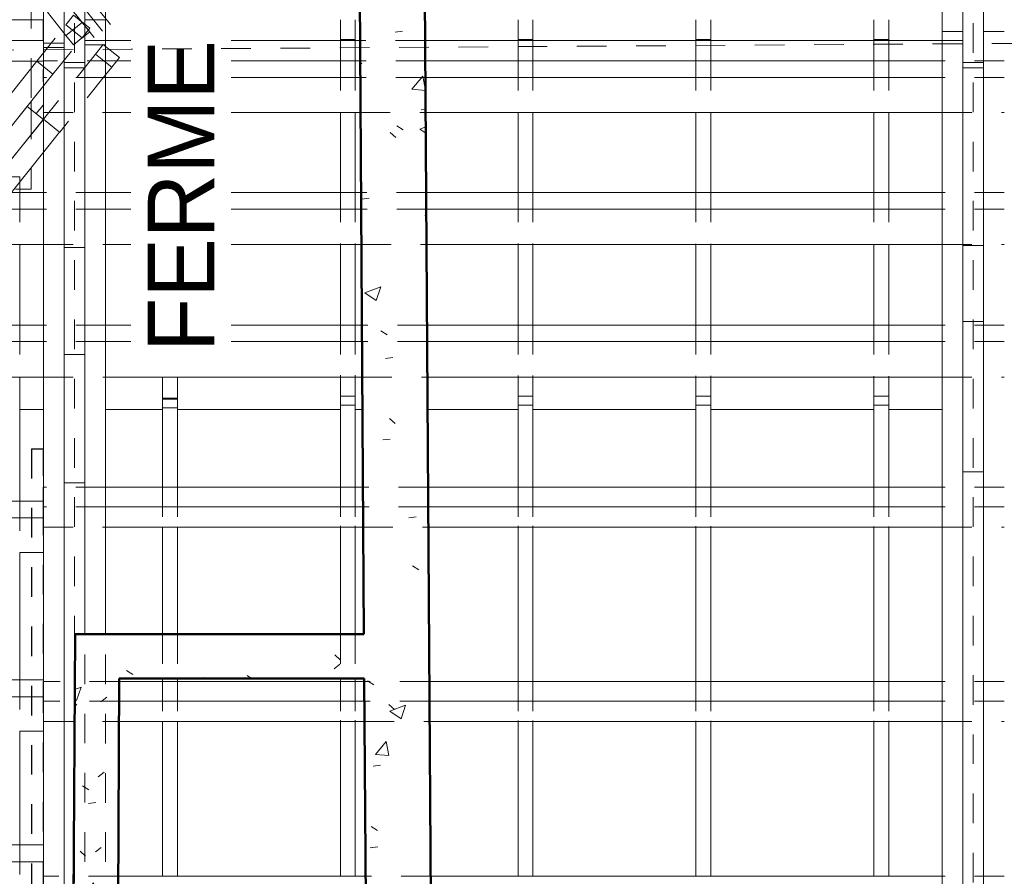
# Model space of a CAD drawing. Header units: metres. Extents: x -16.9 to 14.1, y -10.5 to 9.6.
# Tile 5 of 26: x -9.3 to -6, y -3.1 to -0.2. Entities that reach past the tile are written whole.
import ezdxf

# ---------------------------------------------------------------- set-up
doc = ezdxf.new("R2010")
doc.units = ezdxf.units.M
for name, pattern in [('Ligne de quadrillage', [0.022225, 0.0127, -0.003175, 0.003175, -0.003175]), ('Projeté', [0.003969, 0.002381, -0.001587]), ('Tiret', [0.00635, 0.003175, -0.003175])]:
    doc.linetypes.add(name, pattern=pattern)
for name, color, linetype, lineweight in [('A-FLOR-OVHD', 1, 'Projeté', 18), ('A-ROOF', 132, 'Continuous', 18), ('A-WALL', 113, 'Continuous', 25), ('A-WALL-HDLN', 110, 'Tiret', 25), ('A-WALL-PATT', 111, 'Continuous', 50), ('G-ANNO-TEXT', 231, 'Continuous', 9), ('S-BEAM', 12, 'Continuous', 18), ('S-BEAM-HDLN', 1, 'Tiret', 18), ('S-GRID', 1, 'Continuous', 9)]:
    doc.layers.add(name, color=color, linetype=linetype, lineweight=lineweight)
doc.styles.add('Bodoni MT_B_I', font='BOD_BI.TTF', dxfattribs={"height": 0.225})
pattern_1 = [(50, (0, 0), (0.546555, -0.047815), [0.05715, -0.62865]), (355, (0, 0), (-0.105728, 0.573166), [0.04572, -0.50292]), (100.451, (0.04555, -0.004), (0.440828, 0.52535), [0.04857, -0.53427]), (46.184, (0, 0.1524), (0.813237, -0.12613), [0.08572, -0.94297]), (96.636, (0.0678, 0.1419), (0.71221, 0.74229), [0.07286, -0.80141]), (351.184, (0, 0.1524), (0.712217, 0.742274), [0.06858, -0.75438]), (21, (0.0762, 0.1143), (0.454846, -0.306795), [0.05715, -0.62865]), (326, (0.0762, 0.1143), (0.185405, 0.55256), [0.04572, -0.50292]), (71.451, (0.1141, 0.08873), (0.64025, 0.245763), [0.04857, -0.53427]), (37.5, (0, 0), (0.009261, 0.2536672), [0.02515, -0.47168, 0.02515, -0.48539, -0.50482]), (37.5, (0, 0), (0.009261, 0.2536672), [-1.007, 0.02515, -0.47968]), (7.5, (0, 0), (0.200456, 0.300546), [0.02515, -0.26594, 0.02515, -0.46025, -0.1924]), (7.5, (0, 0), (0.200456, 0.300546), [-0.77648, 0.02515, -0.16726]), (327.5, (-0.16993, 0), (0.406768, -0.017188), [0.02515, -0.16535, 0.02515, -0.56921, -0.78867]), (327.5, (-0.16993, 0), (0.406768, -0.017188), [-0.78486, 0.02515, -0.76352]), (317.5, (-0.24613, 0), (0.444383, 0.07628), [0.02515, -0.2225, 0.02515, -0.36957, -0.56007]), (317.5, (-0.24613, 0), (0.444383, 0.07628), [-0.64237, 0.02515, -0.53492])]

# ---------------------------------------------------------------- blocks, each defined once
blk = doc.blocks.new('Poutre - Bois de construction de dimensions courantes - 70 220-4728678-PH R_1 EXISTANT')
at = {"layer": 'S-BEAM'}
for p, q in [((-9.1603, -0.339), (-9.1603, -0.119)), ((-9.1603, -0.119), (-9.0903, -0.119)), ((-9.0903, -0.119), (-9.0903, -0.339)), ((-9.0903, -0.339), (-9.1603, -0.339))]:
    blk.add_line(p, q, dxfattribs=at)
blk = doc.blocks.new('Poutre - Bois de construction de dimensions courantes - 70 220-4822813-PH R_1 EXISTANT')
at = {"layer": 'S-BEAM'}
for p, q in [((-6.1278, -0.339), (-6.1278, -0.119)), ((-6.1278, -0.119), (-6.0578, -0.119)), ((-6.0578, -0.119), (-6.0578, -0.339)), ((-6.0578, -0.339), (-6.1278, -0.339))]:
    blk.add_line(p, q, dxfattribs=at)
blk = doc.blocks.new('Poutre - Bois de construction de dimensions courantes - 70 220-4781432-PH R_1 EXISTANT')
at = {"layer": 'S-BEAM'}
for p, q in [((-9.451, -0.194), (-9.231, -0.194)), ((-9.451, -0.264), (-9.451, -0.194)), ((-9.231, -0.194), (-9.231, -0.264)), ((-9.231, -0.264), (-9.451, -0.264))]:
    blk.add_line(p, q, dxfattribs=at)
blk = doc.blocks.new('Murs 2 - Murs 1-4964928-PH R_1 EXISTANT')
at = {"layer": 'A-WALL-HDLN'}
for p, q in [((-9.2702, -1.642), (-9.2702, -5.5334)), ((-9.2702, -1.642), (-9.2302, -1.642)), ((-9.2302, -5.5334), (-9.2302, -1.642)), ((-9.2302, -5.5334), (-9.2702, -5.5334))]:
    blk.add_line(p, q, dxfattribs=at)

msp = doc.modelspace()

# ---------------------------------------------------------------- hatches: boundary and pattern name
at = {"layer": 'A-WALL-PATT', "lineweight": 18}
h = msp.add_hatch(dxfattribs=at)
h.set_pattern_fill('FP_1', color=256, style=0, pattern_type=2)
h.set_pattern_definition(pattern_1)
h.paths.add_polyline_path([(-8.1254, -5.8136), (-7.9054, -5.8121), (-7.9523, 1.3308), (-8.1722, 1.3293), (-8.1262, -5.6983)])
h = msp.add_hatch(dxfattribs=at)
h.set_pattern_fill('FP_1', color=256, style=0, pattern_type=2)
h.set_pattern_definition(pattern_1)
h.paths.add_polyline_path([(-8.9866, -4.6368), (-8.9732, -2.2673), (-9.1232, -2.2673), (-9.1366, -4.636)])
h = msp.add_hatch(dxfattribs=at)
h.set_pattern_fill('FP_1', color=256, style=0, pattern_type=2)
h.set_pattern_definition(pattern_1)
h.paths.add_polyline_path([(-8.9732, -2.2673), (-8.974, -2.4173), (-8.1477, -2.4173), (-8.1487, -2.2673)])

# ---------------------------------------------------------------- linework, layer by layer
at = {"layer": 'A-FLOR-OVHD'}
for p, q in [((-9.004, -0.2106), (-13.5434, 5.4615)), ((-9.0587, -0.2543), (-13.598, 5.4177)), ((-9.0313, -0.2325), (-13.5707, 5.4396))]:
    msp.add_line(p, q, dxfattribs=at)
at = {"layer": 'A-ROOF'}
for p, q in [((-9.2544, -0.5111), (-9.2303, -0.4811)), ((-9.3102, -1.5096), (-9.2303, -1.5096)), ((-9.0203, -1.5096), (-8.8282, -1.5096)), ((-8.7782, -1.5096), (-8.2282, -1.5096)), ((-8.1782, -1.5096), (-8.1536, -1.5096)), ((-7.9336, -1.5096), (-7.6282, -1.5096)), ((-7.5782, -1.5096), (-7.0282, -1.5096)), ((-6.9782, -1.5096), (-6.4278, -1.5096)), ((-6.3778, -1.5096), (-6.1978, -1.5096))]:
    msp.add_line(p, q, dxfattribs=at)
at = {"layer": 'A-WALL', "lineweight": 50}
for p, q in [((-8.1487, -2.2673), (-8.1722, 1.3293)), ((-7.9507, 1.0991), (-7.9073, -5.5216)), ((-9.1366, -4.636), (-9.1232, -2.2673)), ((-9.1232, -2.2673), (-8.1487, -2.2673)), ((-8.974, -2.4173), (-8.9866, -4.6368)), ((-8.1477, -2.4173), (-8.974, -2.4173)), ((-8.1254, -5.8136), (-8.1477, -2.4173))]:
    msp.add_line(p, q, dxfattribs=at)
at = {"layer": 'S-BEAM'}
for p, q in [((-9.2303, -3.3413), (-9.2303, 3.163)), ((-9.1603, -3.3413), (-9.1603, 3.163)), ((-9.0903, 3.163), (-9.0903, -2.2673)), ((-9.0203, 3.163), (-9.0203, -2.2673)), ((-6.1978, -3.3728), (-6.1978, 1.1161)), ((-6.1278, -3.3728), (-6.1278, 1.1167)), ((-6.0578, 1.1174), (-6.0578, -3.3728)), ((-9.2303, -0.194), (-9.2303, -0.124)), ((-11.8192, -0.194), (-9.2303, -0.194)), ((-9.2303, -0.264), (-11.8192, -0.264)), ((-9.2303, -0.334), (-9.2303, -0.264)), ((-8.1618, -0.264), (-9.0203, -0.264)), ((-8.8282, -0.264), (-8.8282, -0.3325)), ((-8.7782, -0.264), (-8.7782, -0.3325)), ((-8.2282, -0.264), (-8.2282, -0.3325)), ((-8.1782, -0.264), (-8.1782, -0.3325)), ((-7.6266, -0.264), (-7.9418, -0.264)), ((-7.6282, -0.264), (-7.6282, -0.3325)), ((-6.1978, -0.264), (-7.6266, -0.264)), ((-7.5782, -0.264), (-7.5782, -0.3325)), ((-7.0282, -0.264), (-7.0282, -0.3325)), ((-6.9782, -0.264), (-6.9782, -0.3325)), ((-6.4278, -0.264), (-6.4278, -0.3325)), ((-6.3778, -0.264), (-6.3778, -0.3325)), ((-8.9738, -0.3216), (-9.0203, -0.2843)), ((-8.9995, -0.3538), (-8.9738, -0.3216)), ((-9.2303, -0.334), (-11.8192, -0.334)), ((-9.2529, -0.3343), (-10.8492, -2.3289)), ((-9.2718, -0.334), (-9.2718, -0.3579)), ((-9.1983, -0.3781), (-9.2529, -0.3343)), ((-9.1603, -0.339), (-9.1603, -0.3562)), ((-9.0903, -0.339), (-9.1603, -0.339)), ((-9.1603, -0.3562), (-9.0903, -0.3562)), ((-9.0903, -0.3562), (-9.0903, -0.339)), ((-9.0203, -0.3371), (-8.9995, -0.3538)), ((-8.9995, -0.3538), (-9.0203, -0.3797)), ((-8.1613, -0.3325), (-8.9825, -0.3325)), ((-6.1978, -0.3325), (-7.9413, -0.3325)), ((-6.1278, -0.339), (-6.1278, -0.3562)), ((-6.0578, -0.339), (-6.1278, -0.339)), ((-6.1278, -0.3562), (-6.0578, -0.3562)), ((-6.0578, -0.3562), (-6.0578, -0.339)), ((-9.1983, -0.3781), (-10.7583, -2.3273)), ((-8.161, -0.3891), (-9.0203, -0.3891)), ((-6.1978, -0.3891), (-7.941, -0.3891)), ((-9.2304, -0.4182), (-9.2303, -0.5067)), ((-9.2718, -0.4699), (-9.2718, -0.4972)), ((-10.6674, -2.3258), (-9.23, -0.5298)), ((-9.1754, -0.5735), (-9.23, -0.5298)), ((-9.0203, -0.5067), (-8.2282, -0.5067)), ((-8.8282, -0.5067), (-8.8282, -0.777)), ((-8.7782, -0.5067), (-8.7782, -0.777)), ((-8.2282, -0.5058), (-8.2282, -0.777)), ((-8.1782, -0.5058), (-8.1782, -0.777)), ((-8.1782, -0.5067), (-8.1602, -0.5067)), ((-7.9402, -0.5067), (-7.6282, -0.5067)), ((-7.6282, -0.506), (-7.6282, -0.777)), ((-7.5782, -0.506), (-7.5782, -0.777)), ((-7.5782, -0.5067), (-7.0282, -0.5067)), ((-7.0282, -0.5063), (-7.0282, -0.777)), ((-6.9782, -0.5063), (-6.9782, -0.777)), ((-6.9782, -0.5067), (-6.4278, -0.5067)), ((-6.4278, -0.5065), (-6.4278, -0.777)), ((-6.3778, -0.5065), (-6.3778, -0.777)), ((-6.3778, -0.5067), (-6.1978, -0.5067)), ((-10.5765, -2.3243), (-9.1754, -0.5735)), ((-9.2718, -0.694), (-9.2718, -0.7664)), ((-9.2303, -0.777), (-9.3382, -0.777)), ((-9.3238, -0.7664), (-9.2718, -0.7664)), ((-9.3102, -0.7664), (-9.3102, -0.777)), ((-8.1584, -0.777), (-9.0203, -0.777)), ((-6.1978, -0.777), (-7.9384, -0.777)), ((-9.2303, -0.8333), (-9.3833, -0.8333)), ((-8.1581, -0.8333), (-9.0203, -0.8333)), ((-6.1978, -0.8333), (-7.9381, -0.8333)), ((-9.4785, -0.9523), (-9.2303, -0.9523)), ((-9.3102, -0.9523), (-9.3102, -1.2245)), ((-9.0203, -0.9523), (-8.2282, -0.9523)), ((-8.8282, -0.9523), (-8.8282, -1.2245)), ((-8.7782, -0.9523), (-8.7782, -1.2245)), ((-8.2282, -0.9491), (-8.2282, -1.2245)), ((-8.1782, -0.9491), (-8.1782, -1.2245)), ((-8.1782, -0.9523), (-8.1573, -0.9523)), ((-7.9373, -0.9523), (-7.6282, -0.9523)), ((-7.6282, -0.9498), (-7.6282, -1.2245)), ((-7.5782, -0.9498), (-7.5782, -1.2245)), ((-7.5782, -0.9523), (-7.0282, -0.9523)), ((-7.0282, -0.9505), (-7.0282, -1.2245)), ((-6.9782, -0.9505), (-6.9782, -1.2245)), ((-6.9782, -0.9523), (-6.4278, -0.9523)), ((-6.4278, -0.9512), (-6.4278, -1.2245)), ((-6.3778, -0.9513), (-6.3778, -1.2245)), ((-6.3778, -0.9523), (-6.1978, -0.9523)), ((-9.2303, -1.2245), (-9.6964, -1.2245)), ((-8.1555, -1.2245), (-9.0203, -1.2245)), ((-6.1978, -1.2245), (-7.9355, -1.2245)), ((-9.2303, -1.2804), (-9.7411, -1.2804)), ((-8.1551, -1.2804), (-9.0203, -1.2804)), ((-6.1978, -1.2804), (-7.9351, -1.2804)), ((-8.2282, -1.3937), (-8.2282, -1.4646)), ((-8.1782, -1.3938), (-8.1782, -1.4646)), ((-7.6282, -1.3949), (-7.6282, -1.4646)), ((-7.5782, -1.395), (-7.5782, -1.4646)), ((-9.8374, -1.4008), (-9.2303, -1.4008)), ((-9.3102, -1.4008), (-9.3102, -1.8187)), ((-9.0203, -1.4008), (-8.2282, -1.4008)), ((-8.8282, -1.4013), (-8.8282, -1.4743)), ((-8.7782, -1.4014), (-8.7782, -1.4743)), ((-8.1782, -1.4008), (-8.1543, -1.4008)), ((-7.9343, -1.4008), (-7.6282, -1.4008)), ((-7.5782, -1.4008), (-7.0282, -1.4008)), ((-7.0282, -1.3961), (-7.0282, -1.4646)), ((-6.9782, -1.3962), (-6.9782, -1.4646)), ((-6.9782, -1.4008), (-6.4278, -1.4008)), ((-6.4278, -1.3973), (-6.4278, -1.4646)), ((-6.3778, -1.3974), (-6.3778, -1.4646)), ((-6.3778, -1.4008), (-6.1978, -1.4008)), ((-8.8282, -1.4777), (-8.8282, -1.4743)), ((-8.8282, -1.4743), (-8.7782, -1.4743)), ((-8.8282, -1.4777), (-8.8282, -1.7721)), ((-8.7782, -1.4743), (-8.7782, -1.4777)), ((-8.7782, -1.4777), (-8.7782, -1.7721)), ((-8.2282, -1.4646), (-8.1782, -1.4646)), ((-8.2282, -1.4649), (-8.2282, -1.7721)), ((-8.1782, -1.4649), (-8.1782, -1.7721)), ((-7.6282, -1.4646), (-7.5782, -1.4646)), ((-7.6282, -1.4649), (-7.6282, -1.7721)), ((-7.5782, -1.4649), (-7.5782, -1.7721)), ((-7.0282, -1.4646), (-6.9782, -1.4646)), ((-7.0282, -1.4649), (-7.0282, -1.7721)), ((-6.9782, -1.4649), (-6.9782, -1.7721)), ((-6.4278, -1.4646), (-6.3778, -1.4646)), ((-6.4278, -1.4649), (-6.4278, -1.7721)), ((-6.3778, -1.4649), (-6.3778, -1.7721)), ((-9.231, -1.7721), (-9.2311, -1.8187)), ((-8.1519, -1.7721), (-9.0203, -1.7721)), ((-6.1978, -1.7721), (-7.9319, -1.7721)), ((-9.2303, -1.8187), (-10.1719, -1.8187)), ((-8.1515, -1.8379), (-9.0203, -1.8379)), ((-6.1978, -1.8379), (-7.9315, -1.8379)), ((-9.2303, -1.8757), (-10.2175, -1.8757)), ((-9.0203, -1.9063), (-8.2282, -1.9063)), ((-8.8282, -1.9069), (-8.8282, -2.2673)), ((-8.7782, -1.907), (-8.7782, -2.2673)), ((-8.2282, -1.9017), (-8.2282, -2.2673)), ((-8.1782, -1.9018), (-8.1782, -2.2673)), ((-8.1782, -1.9063), (-8.151, -1.9063)), ((-7.931, -1.9063), (-7.6282, -1.9063)), ((-7.6282, -1.9026), (-7.6282, -2.428)), ((-7.5782, -1.9027), (-7.5782, -2.428)), ((-7.5782, -1.9063), (-7.0282, -1.9063)), ((-7.0282, -1.9035), (-7.0282, -2.428)), ((-6.9782, -1.9036), (-6.9782, -2.428)), ((-6.9782, -1.9063), (-6.4278, -1.9063)), ((-6.4278, -1.9044), (-6.4278, -2.428)), ((-6.3778, -1.9044), (-6.3778, -2.428)), ((-6.3778, -1.9063), (-6.1978, -1.9063)), ((-9.3102, -1.9917), (-9.3102, -2.4219)), ((-9.3102, -1.9918), (-9.2303, -1.9918)), ((-9.2303, -2.4219), (-9.9733, -2.4219)), ((-8.8282, -2.4173), (-8.8282, -2.428)), ((-8.7782, -2.4173), (-8.7782, -2.428)), ((-8.2282, -2.4173), (-8.2282, -2.428)), ((-8.1782, -2.4173), (-8.1782, -2.428)), ((-8.1476, -2.428), (-8.9741, -2.428)), ((-6.1978, -2.428), (-7.9276, -2.428)), ((-9.2303, -2.4789), (-9.973, -2.4789)), ((-8.1472, -2.4938), (-8.9744, -2.4938)), ((-6.1978, -2.4938), (-7.9272, -2.4938)), ((-8.9748, -2.5622), (-8.2282, -2.5622)), ((-8.8282, -2.563), (-8.8282, -3.085)), ((-8.7782, -2.563), (-8.7782, -3.085)), ((-8.2282, -2.5585), (-8.2282, -3.085)), ((-8.1782, -2.5586), (-8.1782, -3.085)), ((-8.1782, -2.5622), (-8.1467, -2.5622)), ((-7.9267, -2.5622), (-7.6282, -2.5622)), ((-7.6282, -2.5593), (-7.6282, -3.085)), ((-7.5782, -2.5593), (-7.5782, -3.085)), ((-7.5782, -2.5622), (-7.0282, -2.5622)), ((-7.0282, -2.56), (-7.0282, -3.085)), ((-6.9782, -2.5601), (-6.9782, -3.085)), ((-6.9782, -2.5622), (-6.4278, -2.5622)), ((-6.4278, -2.5607), (-6.4278, -3.085)), ((-6.3778, -2.5608), (-6.3778, -3.085)), ((-6.3778, -2.5622), (-6.1978, -2.5622)), ((-9.3102, -2.5949), (-9.3102, -2.9787)), ((-9.3102, -2.595), (-9.2303, -2.595)), ((-9.2303, -2.9787), (-9.9697, -2.9787)), ((-9.2303, -3.036), (-9.9693, -3.036)), ((-8.1433, -3.085), (-8.9778, -3.085)), ((-6.1978, -3.085), (-7.9233, -3.085))]:
    msp.add_line(p, q, dxfattribs=at)
at = {"layer": 'S-BEAM-HDLN'}
for p, q in [((-9.0996, -0.2031), (-9.1983, -0.0799)), ((-9.2718, -0.124), (-9.2718, -0.3339)), ((-9.1543, -0.2469), (-9.2529, -0.1237)), ((-9.1285, -0.1789), (-9.1543, -0.2111)), ((-9.1023, -0.1999), (-9.1285, -0.1789)), ((-9.0203, -0.194), (-9.0903, -0.194)), ((-8.8282, -0.194), (-8.8282, -0.261)), ((-8.7782, -0.194), (-8.7782, -0.261)), ((-8.2282, -0.194), (-8.2282, -0.2607)), ((-8.1782, -0.194), (-8.1782, -0.2607)), ((-7.6282, -0.194), (-7.6282, -0.2607)), ((-7.5782, -0.194), (-7.5782, -0.2607)), ((-7.0282, -0.194), (-7.0282, -0.2607)), ((-6.9782, -0.194), (-6.9782, -0.2607)), ((-6.4278, -0.194), (-6.4278, -0.2607)), ((-6.3778, -0.194), (-6.3778, -0.2607)), ((-9.2529, -0.3343), (-9.1543, -0.2111)), ((-9.0996, -0.2031), (-9.1543, -0.2469)), ((-9.1543, -0.2111), (-9.0996, -0.2548)), ((-9.0739, -0.2226), (-9.102, -0.2002)), ((-9.0739, -0.2353), (-9.0996, -0.2032)), ((-9.0996, -0.2548), (-9.0739, -0.2226)), ((-9.1983, -0.378), (-9.0996, -0.2548)), ((-9.1543, -0.2469), (-9.1285, -0.2791)), ((-9.1285, -0.2791), (-9.1023, -0.258)), ((-9.102, -0.2578), (-9.0739, -0.2353)), ((-9.0203, -0.264), (-9.0903, -0.264)), ((-9.0203, -0.2645), (-9.0903, -0.2645)), ((-8.8282, -0.261), (-8.7782, -0.261)), ((-8.8282, -0.2611), (-8.8282, -0.2639)), ((-8.7782, -0.2611), (-8.7782, -0.2639)), ((-8.2282, -0.2607), (-8.1782, -0.2607)), ((-8.2282, -0.2608), (-8.2282, -0.2639)), ((-8.1782, -0.2608), (-8.1782, -0.2639)), ((-7.9418, -0.264), (-8.1618, -0.264)), ((-7.6282, -0.2607), (-7.5782, -0.2607)), ((-7.6282, -0.2608), (-7.6282, -0.2639)), ((-7.5782, -0.2608), (-7.5782, -0.2639)), ((-7.0282, -0.2607), (-6.9782, -0.2607)), ((-7.0282, -0.2608), (-7.0282, -0.2639)), ((-6.9782, -0.2608), (-6.9782, -0.2639)), ((-6.4278, -0.2607), (-6.3778, -0.2607)), ((-6.4278, -0.2608), (-6.4278, -0.2639)), ((-6.3778, -0.2608), (-6.3778, -0.2639)), ((-6.1978, -0.2339), (-6.1278, -0.2339)), ((-6.1278, -0.264), (-6.1978, -0.264)), ((-6.0578, -0.2339), (-5.9878, -0.2339)), ((-9.1603, -0.2737), (-9.2303, -0.2737)), ((-9.2303, -0.2877), (-9.1603, -0.2877)), ((-9.0903, -0.2785), (-9.0203, -0.2785)), ((-9.0284, -0.2778), (-9.0541, -0.31)), ((-9.0203, -0.2843), (-9.0284, -0.2778)), ((-9.0542, -0.31), (-9.23, -0.5297)), ((-9.0542, -0.31), (-9.0203, -0.3371)), ((-9.2718, -0.3579), (-9.2718, -0.4699)), ((-9.2304, -0.3325), (-9.2305, -0.3891)), ((-8.9825, -0.3325), (-9.2304, -0.3325)), ((-8.8282, -0.3325), (-8.8282, -0.5066)), ((-8.7782, -0.3325), (-8.7782, -0.5066)), ((-8.2282, -0.3325), (-8.2282, -0.5057)), ((-8.1782, -0.3325), (-8.1782, -0.5058)), ((-7.9414, -0.3325), (-8.1613, -0.3325)), ((-7.6282, -0.3325), (-7.6282, -0.506)), ((-7.5782, -0.3325), (-7.5782, -0.506)), ((-7.0282, -0.3325), (-7.0282, -0.5062)), ((-6.9782, -0.3325), (-6.9782, -0.5063)), ((-6.4278, -0.3325), (-6.4278, -0.5065)), ((-6.3778, -0.3325), (-6.3778, -0.5065)), ((-5.9879, -0.3325), (-6.1978, -0.3325)), ((-9.2305, -0.3891), (-9.2304, -0.4182)), ((-9.0203, -0.3891), (-9.2305, -0.3891)), ((-9.0203, -0.3798), (-9.1753, -0.5735)), ((-7.941, -0.3891), (-8.1609, -0.3891)), ((-5.9879, -0.3891), (-6.1978, -0.3891)), ((-9.2718, -0.4972), (-9.2718, -0.6939)), ((-9.2303, -0.5067), (-9.0203, -0.5067)), ((-8.2281, -0.5067), (-8.1782, -0.5067)), ((-8.1602, -0.5067), (-7.9403, -0.5067)), ((-7.6281, -0.5067), (-7.5782, -0.5067)), ((-7.0281, -0.5067), (-6.9782, -0.5067)), ((-6.4278, -0.5067), (-6.3779, -0.5067)), ((-6.1978, -0.5067), (-5.9879, -0.5067)), ((-9.3102, -0.7243), (-9.3602, -0.7243)), ((-9.3102, -0.7243), (-9.3102, -0.7663)), ((-9.3102, -0.7771), (-9.3102, -0.9522)), ((-9.0203, -0.777), (-9.2302, -0.777)), ((-8.8282, -0.7771), (-8.8282, -0.9522)), ((-8.7782, -0.7771), (-8.7782, -0.9522)), ((-8.2282, -0.7771), (-8.2282, -0.949)), ((-8.1782, -0.7771), (-8.1782, -0.9491)), ((-7.9385, -0.777), (-8.1584, -0.777)), ((-7.6282, -0.7771), (-7.6282, -0.9497)), ((-7.5782, -0.7771), (-7.5782, -0.9498)), ((-7.0282, -0.7771), (-7.0282, -0.9504)), ((-6.9782, -0.7771), (-6.9782, -0.9505)), ((-6.4278, -0.7771), (-6.4278, -0.9512)), ((-6.3778, -0.7771), (-6.3778, -0.9512)), ((-5.9879, -0.777), (-6.1978, -0.777)), ((-9.0203, -0.8333), (-9.2302, -0.8333)), ((-7.9381, -0.8333), (-8.158, -0.8333)), ((-5.9879, -0.8333), (-6.1978, -0.8333)), ((-9.2302, -0.9523), (-9.0203, -0.9523)), ((-9.0903, -0.9632), (-9.1603, -0.9632)), ((-8.2281, -0.9523), (-8.1782, -0.9523)), ((-8.1572, -0.9523), (-7.9373, -0.9523)), ((-7.6281, -0.9523), (-7.5782, -0.9523)), ((-7.0281, -0.9523), (-6.9782, -0.9523)), ((-6.4278, -0.9523), (-6.3779, -0.9523)), ((-6.1978, -0.9523), (-5.9879, -0.9523)), ((-6.0578, -0.9563), (-6.1278, -0.9563)), ((-9.3102, -1.2245), (-9.3102, -1.4007)), ((-9.0203, -1.2245), (-9.2302, -1.2245)), ((-8.8282, -1.2245), (-8.8282, -1.4013)), ((-8.7782, -1.2245), (-8.7782, -1.4014)), ((-8.2282, -1.2245), (-8.2282, -1.3936)), ((-8.1782, -1.2245), (-8.1782, -1.3937)), ((-7.9355, -1.2245), (-8.1554, -1.2245)), ((-7.6282, -1.2245), (-7.6282, -1.3949)), ((-7.5782, -1.2245), (-7.5782, -1.395)), ((-7.0282, -1.2245), (-7.0282, -1.3961)), ((-6.9782, -1.2245), (-6.9782, -1.3962)), ((-6.4278, -1.2245), (-6.4278, -1.3973)), ((-6.3778, -1.2245), (-6.3778, -1.3974)), ((-5.9879, -1.2245), (-6.1978, -1.2245)), ((-6.1278, -1.2121), (-6.0578, -1.2121)), ((-9.0203, -1.2804), (-9.2302, -1.2804)), ((-7.9352, -1.2804), (-8.1551, -1.2804)), ((-5.9879, -1.2804), (-6.1978, -1.2804)), ((-9.1603, -1.3236), (-9.0903, -1.3236)), ((-9.2302, -1.4008), (-9.0203, -1.4008)), ((-8.2281, -1.4008), (-8.1782, -1.4008)), ((-8.1543, -1.4008), (-7.9344, -1.4008)), ((-7.6281, -1.4008), (-7.5782, -1.4008)), ((-7.0281, -1.4008), (-6.9782, -1.4008)), ((-6.4278, -1.4008), (-6.3779, -1.4008)), ((-6.1978, -1.4008), (-5.9879, -1.4008)), ((-8.7782, -1.4716), (-8.8282, -1.4716)), ((-8.2282, -1.4649), (-8.2282, -1.4646)), ((-8.1782, -1.4649), (-8.2282, -1.4649)), ((-8.1782, -1.4947), (-8.2282, -1.4947)), ((-8.1782, -1.4646), (-8.1782, -1.4649)), ((-7.6282, -1.4649), (-7.6282, -1.4646)), ((-7.5782, -1.4649), (-7.6282, -1.4649)), ((-7.5782, -1.4947), (-7.6282, -1.4947)), ((-7.5782, -1.4646), (-7.5782, -1.4649)), ((-7.0282, -1.4649), (-7.0282, -1.4646)), ((-6.9782, -1.4649), (-7.0282, -1.4649)), ((-6.9782, -1.4947), (-7.0282, -1.4947)), ((-6.9782, -1.4646), (-6.9782, -1.4649)), ((-6.4278, -1.4649), (-6.4278, -1.4646)), ((-6.3778, -1.4649), (-6.4278, -1.4649)), ((-6.3778, -1.4947), (-6.4278, -1.4947)), ((-6.3778, -1.4646), (-6.3778, -1.4649)), ((-8.7782, -1.504), (-8.8282, -1.504)), ((-6.1278, -1.7199), (-6.0578, -1.7199)), ((-9.1603, -1.7574), (-9.0903, -1.7574)), ((-9.0203, -1.7721), (-9.231, -1.7721)), ((-8.8282, -1.7722), (-8.8282, -1.9069)), ((-8.7782, -1.7722), (-8.7782, -1.907)), ((-8.2282, -1.7722), (-8.2282, -1.9017)), ((-8.1782, -1.7722), (-8.1782, -1.9017)), ((-7.932, -1.7721), (-8.1519, -1.7721)), ((-7.6282, -1.7722), (-7.6282, -1.9025)), ((-7.5782, -1.7722), (-7.5782, -1.9026)), ((-7.0282, -1.7722), (-7.0282, -1.9034)), ((-6.9782, -1.7722), (-6.9782, -1.9035)), ((-6.4278, -1.7722), (-6.4278, -1.9043)), ((-6.3778, -1.7722), (-6.3778, -1.9044)), ((-5.9879, -1.7721), (-6.1978, -1.7721)), ((-9.3102, -1.8187), (-9.3102, -1.9916)), ((-9.2311, -1.8187), (-9.2311, -1.8379)), ((-9.2311, -1.8379), (-9.2303, -1.9006)), ((-9.0203, -1.8379), (-9.2311, -1.8379)), ((-7.9315, -1.8379), (-8.1514, -1.8379)), ((-5.9879, -1.8379), (-6.1978, -1.8379)), ((-9.2303, -1.9063), (-9.0203, -1.9063)), ((-8.2281, -1.9063), (-8.1782, -1.9063)), ((-8.151, -1.9063), (-7.9311, -1.9063)), ((-7.6281, -1.9063), (-7.5782, -1.9063)), ((-7.0281, -1.9063), (-6.9782, -1.9063)), ((-6.4278, -1.9063), (-6.3779, -1.9063)), ((-6.1978, -1.9063), (-5.9879, -1.9063)), ((-9.0903, -4.6362), (-9.0903, -2.2674)), ((-9.0203, -4.6366), (-9.0203, -2.2674)), ((-8.8282, -2.2674), (-8.8282, -2.4173)), ((-8.7782, -2.2674), (-8.7782, -2.4173)), ((-8.2282, -2.2674), (-8.2282, -2.4173)), ((-8.1782, -2.2674), (-8.1782, -2.4173)), ((-9.3102, -2.4219), (-9.3102, -2.5948)), ((-9.2309, -2.428), (-9.231, -2.4938)), ((-8.9741, -2.428), (-9.2309, -2.428)), ((-8.8282, -2.4281), (-8.8282, -2.5629)), ((-8.7782, -2.4281), (-8.7782, -2.563)), ((-8.2282, -2.4281), (-8.2282, -2.5585)), ((-8.1782, -2.4281), (-8.1782, -2.5585)), ((-7.9277, -2.428), (-8.1476, -2.428)), ((-7.6282, -2.4281), (-7.6282, -2.5592)), ((-7.5782, -2.4281), (-7.5782, -2.5593)), ((-7.0282, -2.4281), (-7.0282, -2.56)), ((-6.9782, -2.4281), (-6.9782, -2.56)), ((-6.4278, -2.4281), (-6.4278, -2.5607)), ((-6.3778, -2.4281), (-6.3778, -2.5608)), ((-5.9879, -2.428), (-6.1978, -2.428)), ((-9.231, -2.4938), (-9.2303, -2.5568)), ((-8.9745, -2.4938), (-9.231, -2.4938)), ((-7.9272, -2.4938), (-8.1471, -2.4938)), ((-5.9879, -2.4938), (-6.1978, -2.4938)), ((-9.2303, -2.5622), (-8.9749, -2.5622)), ((-8.2281, -2.5622), (-8.1782, -2.5622)), ((-8.1467, -2.5622), (-7.9268, -2.5622)), ((-7.6281, -2.5622), (-7.5782, -2.5622)), ((-7.0281, -2.5622), (-6.9782, -2.5622)), ((-6.4278, -2.5622), (-6.3779, -2.5622)), ((-6.1978, -2.5622), (-5.9879, -2.5622)), ((-9.3102, -2.9787), (-9.3102, -3.1504)), ((-9.2308, -3.085), (-9.2309, -3.1508)), ((-8.9778, -3.085), (-9.2308, -3.085)), ((-7.9233, -3.085), (-8.1432, -3.085)), ((-5.9879, -3.085), (-6.1978, -3.085))]:
    msp.add_line(p, q, dxfattribs=at)
at = {"layer": 'S-GRID', "linetype": 'Ligne de quadrillage'}
for p, q in [((-9.1253, -9.7059), (-9.1253, 8.3345)), ((-6.0928, -9.7059), (-6.0928, 8.3345))]:
    msp.add_line(p, q, dxfattribs=at)

# ---------------------------------------------------------------- block references
at = {"layer": 'A-WALL-HDLN'}
msp.add_blockref('Murs 2 - Murs 1-4964928-PH R_1 EXISTANT', (0, 0), dxfattribs=at)
at = {"layer": 'S-BEAM'}
for name in ['Poutre - Bois de construction de dimensions courantes - 70 220-4728678-PH R_1 EXISTANT', 'Poutre - Bois de construction de dimensions courantes - 70 220-4822813-PH R_1 EXISTANT', 'Poutre - Bois de construction de dimensions courantes - 70 220-4781432-PH R_1 EXISTANT']:
    msp.add_blockref(name, (0, 0), dxfattribs=at)
at = {"layer": 'S-BEAM', "rotation": 51.32953520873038}
msp.add_blockref('Poutre - Bois de construction de dimensions courantes - 70 220-4781432-PH R_1 EXISTANT', (-3.6686, 6.8418), dxfattribs=at)

# ---------------------------------------------------------------- next in the draw order: texts
at = {"layer": 'G-ANNO-TEXT', "color": 190, "insert": (-8.878, -1.3158), "char_height": 0.225, "width": 2.453164, "attachment_point": 1, "rotation": 90, "style": 'Bodoni MT_B_I', "bg_fill": 3, "box_fill_scale": 1.25, "bg_fill_color": 256, "bg_fill_true_color": 13158600, "bg_fill_transparency": 0}
msp.add_mtext('FERME FB2', dxfattribs=at)

# ---------------------------------------------------------------- next in the draw order: linework, layer by layer
at = {"layer": 'S-GRID', "linetype": 'Ligne de quadrillage'}
msp.add_line((14.0697, -0.1427), (-16.0633, -0.3403), dxfattribs=at)

doc.saveas('drawing.dxf')
